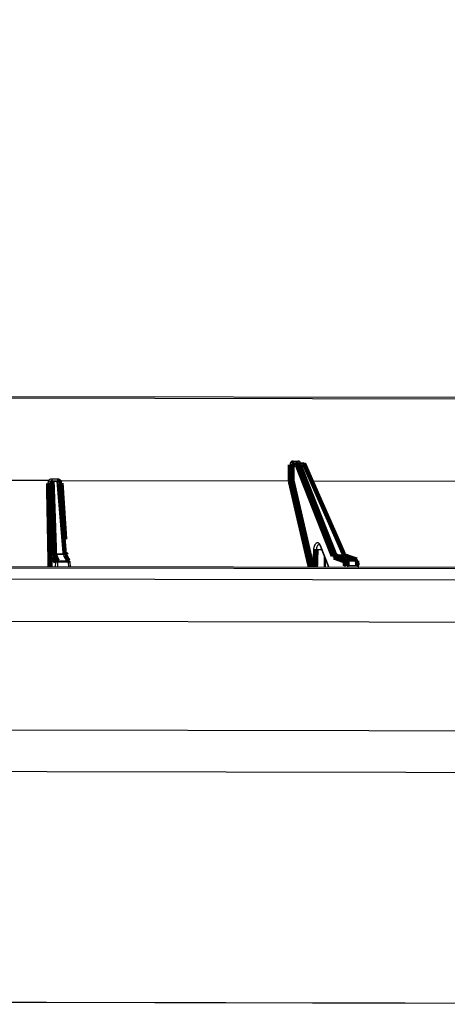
# Model space of a CAD drawing. Extents: x 0 to 361260, y 0 to 4201817.
# Tile 97 of 256: x 360671 to 360677, y 4199821 to 4199835. Entities that reach past the tile are written whole.
import ezdxf

# ---------------------------------------------------------------- set-up
doc = ezdxf.new("R2010")
doc.units = 0
doc.header["$LTSCALE"] = 0.5
doc.header["$MEASUREMENT"] = 0
doc.header["$PDMODE"] = 32
doc.header["$PDSIZE"] = 0.3
for name, pattern in [('K5LT32772', [0]), ('K5LT32773', [0]), ('K5LT_THIN', [0])]:
    doc.linetypes.add(name, pattern=pattern)
doc.layers.add('FORMAT', color=7, linetype='Continuous')
doc.layers.add("navro'z", color=7, linetype='Continuous')
doc.layers.add('СТРЕЧКА', color=5, linetype='Continuous', true_color=0x0000ff)
doc.styles.add('KDIMTEXTSTYLE', font='GOST_AU.SHX', dxfattribs={"width": 0.96, "oblique": 15, "height": 5})
doc.dimstyles.new('KDIMSTYLE (1.00)', dxfattribs={"dimtxt": 5, "dimasz": 1, "dimexe": 2, "dimexo": 0, "dimgap": 1, "dimtad": 1, "dimtxsty": 'KDIMTEXTSTYLE', "dimsah": 1, "dimcen": 0, "dimdle": 1, "dimadec": 0, "dimazin": 0, "dimtfac": 0.667, "dimtmove": 0, "dimatfit": 3, "dimfxl": 1, "dimtvp": 1, "dimtolj": 1, "dimtzin": 0, "dimarcsym": 0})

# ---------------------------------------------------------------- blocks, each defined once
blk = doc.blocks.new('KDIMARROW_01')
blk.add_hatch(color=0).paths.add_polyline_path([(-5, -0.658), (0, 0), (-5, 0.658), (-4.5, 0)])
at = {"color": 0, "linetype": 'K5LT_THIN', "lineweight": 18}
for p, q in [((-4.5, 0), (-5, 0.658)), ((-5, 0.658), (0, 0)), ((0, 0), (-5, -0.658)), ((-5, -0.658), (-4.5, 0))]:
    blk.add_line(p, q, dxfattribs=at)
at = {"layer": 'СТРЕЧКА', "color": 0, "linetype": 'K5LT_THIN', "lineweight": 18}
blk.add_line((0, 0), (-1, 0), dxfattribs=at)
blk = doc.blocks.new('*D381')
at = {"layer": 'Defpoints', "color": 0, "lineweight": 106, "transparency": 16777216}
for p in [(360684.794, 4199845.193), (360676.207, 4199839.842), (360662.731, 4199829.882), (360679.178, 4199829.851), (360679.178, 4199829.851)]:
    blk.add_point(p, dxfattribs=at)
at = {"layer": 'FORMAT', "color": 0, "lineweight": -2, "transparency": 16777216}
blk.add_arc((360679.178, 4199829.851), 10.423, 75.3923, 174.3938, dxfattribs=at)
for p, rotation in [((360682.761, 4199839.639), 342.6426751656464), ((360668.755, 4199829.871), 267.1434456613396)]:
    blk.add_blockref('KDIMARROW_01', p, dxfattribs=dict(at, rotation=rotation))
at = {"layer": 'FORMAT', "color": 7, "transparency": 16777216, "insert": (360671.643, 4199840.656), "char_height": 5, "attachment_point": 5, "rotation": 34.8931, "style": 'KDIMTEXTSTYLE'}
blk.add_mtext('\\A1;\\H3.5;\\W0.665;\\Q0;110°', dxfattribs=at)

msp = doc.modelspace()

# ---------------------------------------------------------------- linework, layer by layer
at = {"color": 7, "linetype": 'K5LT32772', "lineweight": 25, "transparency": 33554687}
for p, q in [((360662.757, 4199829.907), (360678.686, 4199829.878)), ((360678.711, 4199829.852), (360662.731, 4199829.882)), ((360674.884, 4199828.932), (360674.825, 4199828.932)), ((360674.834, 4199828.982), (360674.9, 4199828.982)), ((360674.847, 4199828.957), (360674.906, 4199828.957)), ((360674.906, 4199828.957), (360674.975, 4199828.957)), ((360674.985, 4199828.948), (360674.916, 4199828.948)), ((360675.566, 4199827.651), (360674.998, 4199828.941)), ((360671.385, 4199828.706), (360670.123, 4199828.708)), ((360671.412, 4199828.68), (360671.406, 4199828.68)), ((360671.447, 4199827.66), (360671.412, 4199828.68)), ((360671.429, 4199828.731), (360671.513, 4199828.731)), ((360671.431, 4199828.706), (360671.438, 4199828.706)), ((360671.438, 4199828.706), (360671.525, 4199828.705)), ((360671.527, 4199828.694), (360671.439, 4199828.695)), ((360671.636, 4199827.662), (360671.55, 4199828.682)), ((360674.787, 4199828.699), (360671.557, 4199828.705)), ((360674.788, 4199828.699), (360674.787, 4199828.699)), ((360677.445, 4199828.694), (360675.106, 4199828.699)), ((360671.474, 4199827.675), (360671.612, 4199827.674)), ((360675.215, 4199827.785), (360675.332, 4199827.487)), ((360671.614, 4199827.664), (360671.475, 4199827.664)), ((360671.512, 4199827.575), (360671.665, 4199827.574)), ((360671.513, 4199827.554), (360671.513, 4199827.494)), ((360671.667, 4199827.553), (360671.513, 4199827.554)), ((360671.687, 4199827.562), (360671.636, 4199827.651)), ((360671.669, 4199827.494), (360671.667, 4199827.553)), ((360671.693, 4199827.494), (360671.691, 4199827.55)), ((360675.288, 4199827.487), (360675.288, 4199827.599)), ((360675.425, 4199827.658), (360675.553, 4199827.657)), ((360675.561, 4199827.649), (360675.432, 4199827.649)), ((360675.567, 4199827.648), (360675.566, 4199827.648)), ((360675.729, 4199827.591), (360675.567, 4199827.648)), ((360675.586, 4199827.593), (360675.723, 4199827.592)), ((360675.733, 4199827.572), (360675.596, 4199827.572)), ((360675.753, 4199827.506), (360675.746, 4199827.57)), ((360680.891, 4199827.453), (360660.563, 4199827.491)), ((360660.588, 4199827.514), (360680.865, 4199827.477)), ((360675.601, 4199827.508), (360675.74, 4199827.508)), ((360681.061, 4199827.296), (360660.441, 4199827.334))]:
    msp.add_line(p, q, dxfattribs=at)
at = {"color": 8, "linetype": 'K5LT32773', "lineweight": 25, "true_color": 0x808080, "transparency": 33554687}
for p, q in [((360671.406, 4199828.68), (360671.429, 4199827.494)), ((360675.117, 4199827.487), (360675.126, 4199827.733)), ((360675.236, 4199827.731), (360675.161, 4199827.731)), ((360675.216, 4199827.795), (360675.338, 4199827.487)), ((360671.485, 4199827.494), (360671.486, 4199827.55)), ((360675.275, 4199827.487), (360675.275, 4199827.631))]:
    msp.add_line(p, q, dxfattribs=at)
at = {"color": 7, "linetype": 'K5LT32772', "transparency": 33554687, "const_width": 0.0644}
for points in [[(360674.787, 4199828.699), (360674.788, 4199828.751), (360674.789, 4199828.932)], [(360674.825, 4199828.932), (360674.824, 4199828.829), (360674.823, 4199828.705)], [(360674.834, 4199828.982), (360674.834, 4199828.977), (360674.835, 4199828.973), (360674.836, 4199828.968), (360674.838, 4199828.964), (360674.839, 4199828.961), (360674.842, 4199828.959), (360674.844, 4199828.957), (360674.847, 4199828.957)], [(360675.392, 4199827.642), (360675.138, 4199828.287), (360674.884, 4199828.932)], [(360674.9, 4199828.982), (360674.9, 4199828.977), (360674.901, 4199828.973), (360674.902, 4199828.968), (360674.903, 4199828.964), (360674.905, 4199828.961), (360674.908, 4199828.959), (360674.91, 4199828.957), (360674.913, 4199828.957)], [(360674.916, 4199828.948), (360674.932, 4199828.908), (360674.994, 4199828.75), (360675.243, 4199828.118), (360675.425, 4199827.658)], [(360675.553, 4199827.657), (360675.535, 4199827.697), (360675.466, 4199827.855), (360675.187, 4199828.487), (360674.985, 4199828.948)], [(360671.439, 4199828.695), (360671.441, 4199828.652), (360671.447, 4199828.484), (360671.47, 4199827.808), (360671.474, 4199827.675)], [(360671.612, 4199827.674), (360671.609, 4199827.717), (360671.595, 4199827.885), (360671.538, 4199828.561), (360671.527, 4199828.694)], [(360671.486, 4199827.55), (360671.468, 4199827.594), (360671.449, 4199827.639)], [(360671.475, 4199827.664), (360671.479, 4199827.655), (360671.493, 4199827.619), (360671.512, 4199827.575)], [(360671.665, 4199827.574), (360671.66, 4199827.583), (360671.64, 4199827.619), (360671.614, 4199827.664)], [(360675.432, 4199827.649), (360675.457, 4199827.64), (360675.556, 4199827.604), (360675.586, 4199827.593)], [(360675.723, 4199827.592), (360675.697, 4199827.601), (360675.593, 4199827.637), (360675.561, 4199827.649)], [(360675.561, 4199827.568), (360675.486, 4199827.595), (360675.407, 4199827.624)], [(360675.566, 4199827.504), (360675.564, 4199827.534), (360675.561, 4199827.568)], [(360675.596, 4199827.572), (360675.6, 4199827.521), (360675.601, 4199827.508)], [(360675.74, 4199827.508), (360675.737, 4199827.537), (360675.737, 4199827.537), (360675.733, 4199827.572)]]:
    msp.add_lwpolyline(points, dxfattribs=at)
at = {"color": 8, "linetype": 'K5LT32773', "true_color": 0x808080, "transparency": 33554687, "const_width": 0.0644}
for points in [[(360671.402, 4199827.494), (360671.398, 4199827.673), (360671.384, 4199828.408), (360671.379, 4199828.669)], [(360671.55, 4199828.682), (360671.55, 4199828.683), (360671.549, 4199828.686), (360671.547, 4199828.688), (360671.544, 4199828.69), (360671.54, 4199828.692), (360671.536, 4199828.693), (360671.531, 4199828.694), (360671.527, 4199828.694)], [(360671.566, 4199828.669), (360671.569, 4199828.623), (360671.581, 4199828.439), (360671.618, 4199827.875)], [(360675.069, 4199827.487), (360675.027, 4199827.666), (360674.857, 4199828.401), (360674.788, 4199828.699)], [(360674.823, 4199828.705), (360674.968, 4199828.079), (360675.105, 4199827.487)], [(360671.612, 4199827.674), (360671.617, 4199827.674), (360671.622, 4199827.673), (360671.626, 4199827.672), (360671.63, 4199827.67), (360671.633, 4199827.668), (360671.635, 4199827.666), (360671.636, 4199827.663), (360671.636, 4199827.662)], [(360675.161, 4199827.731), (360675.159, 4199827.68), (360675.153, 4199827.487)], [(360675.566, 4199827.648), (360675.565, 4199827.648), (360675.561, 4199827.649)], [(360675.723, 4199827.592), (360675.727, 4199827.592), (360675.729, 4199827.591)]]:
    msp.add_lwpolyline(points, dxfattribs=at)
at = {"color": 7, "linetype": 'K5LT32772', "lineweight": 25, "transparency": 33554687}
for centre, radius, start, end in [((360674.808, 4199829.725), 0.793, 268.6253, 271.1608), ((360674.908, 4199828.933), 0.0242, 94.0065, 182.6482), ((360674.915, 4199828.908), 0.0394, 89.2236, 143.6737), ((360674.904, 4199828.945), 0.0124, 13.9248, 79.386), ((360674.975, 4199828.931), 0.0258, 23.7641, 89.8931), ((360674.972, 4199828.944), 0.0126, 14.463, 79.7808), ((360671.384, 4199828.696), 0.0271, 259.0426, 325.2333), ((360671.438, 4199828.68), 0.0257, 89.9748, 178.9785), ((360671.435, 4199828.67), 0.0255, 80.0758, 154.8975), ((360671.507, 4199828.725), 0.0786, 175.3578, 193.9687), ((360671.414, 4199828.696), 0.0252, 356.0774, 21.5999), ((360671.583, 4199828.724), 0.0702, 174.8283, 195.6899), ((360671.525, 4199828.68), 0.0258, 4.8092, 89.8931), ((360671.504, 4199828.696), 0.0227, 355.7407, 24.1684), ((360671.47, 4199827.65), 0.0254, 80.1399, 154.9206), ((360675.178, 4199828.597), 0.865, 266.5308, 268.861), ((360671.475, 4199827.638), 0.0259, 89.6151, 177.6584), ((360671.512, 4199827.549), 0.0259, 89.6183, 177.6584), ((360671.507, 4199827.503), 0.0513, 82.3401, 113.982), ((360671.418, 4199827.557), 0.0958, 358.1325, 10.7051), ((360671.587, 4199827.556), 0.0802, 357.8058, 12.8512), ((360671.665, 4199827.549), 0.0258, 1.8781, 29.717), ((360675.424, 4199827.618), 0.0394, 89.3013, 143.6714), ((360675.434, 4199827.622), 0.0266, 93.9914, 176.4151), ((360675.588, 4199827.566), 0.0266, 93.9934, 176.4149), ((360675.592, 4199827.452), 0.12, 88.0211, 104.8988), ((360675.572, 4199827.573), 0.024, 357.0883, 55.1861), ((360675.709, 4199827.573), 0.0238, 357.3184, 56.233), ((360675.72, 4199827.567), 0.0258, 5.8798, 70.8924), ((360675.597, 4199827.388), 0.12, 88.0221, 104.8988)]:
    msp.add_arc(centre, radius, start, end, dxfattribs=at)
at = {"color": 8, "linetype": 'K5LT32773', "lineweight": 25, "true_color": 0x808080, "transparency": 33554687}
for centre, radius, start, end in [((360674.987, 4199828.934), 0.0138, 32.8335, 98.3371), ((360671.565, 4199828.711), 0.0426, 250.8215, 271.9485), ((360675.225, 4199827.789), 0.011, 143.9699, 198.6532), ((360671.615, 4199827.639), 0.0251, 29.9018, 90.2621), ((360671.666, 4199827.549), 0.0251, 29.9194, 90.2587), ((360671.674, 4199827.52), 0.0342, 60.9191, 101.3696), ((360675.555, 4199827.644), 0.0139, 33.9579, 98.0791), ((360675.737, 4199827.555), 0.0175, 60.2407, 103.5429), ((360675.744, 4199827.49), 0.018, 61.0604, 103.0993)]:
    msp.add_arc(centre, radius, start, end, dxfattribs=at)
at = {"color": 7, "linetype": 'K5LT32772', "lineweight": 25, "transparency": 33554687}
for points, knots in [([(360674.834, 4199828.982), (360674.828, 4199828.982), (360674.822, 4199828.981), (360674.814, 4199828.977), (360674.812, 4199828.976), (360674.807, 4199828.972), (360674.805, 4199828.97), (360674.8, 4199828.965), (360674.799, 4199828.963), (360674.795, 4199828.957), (360674.794, 4199828.954), (360674.792, 4199828.948), (360674.791, 4199828.945), (360674.79, 4199828.938), (360674.789, 4199828.935), (360674.789, 4199828.932)], [0, 0, 0, 0, 0.25, 0.25, 0.375, 0.375, 0.5, 0.5, 0.625, 0.625, 0.75, 0.75, 0.875, 0.875, 1, 1, 1, 1]), ([(360674.825, 4199828.932), (360674.825, 4199828.935), (360674.825, 4199828.938), (360674.827, 4199828.945), (360674.829, 4199828.947), (360674.835, 4199828.954), (360674.841, 4199828.957), (360674.847, 4199828.957)], [0, 0, 0, 0, 0.25, 0.25, 0.5, 0.5, 1, 1, 1, 1]), ([(360671.379, 4199828.669), (360671.379, 4199828.675), (360671.38, 4199828.682), (360671.384, 4199828.693), (360671.387, 4199828.699), (360671.392, 4199828.704)], [0, 0, 0, 0, 0.5, 0.5, 1, 1, 1, 1]), ([(360671.385, 4199828.706), (360671.387, 4199828.71), (360671.39, 4199828.713), (360671.396, 4199828.719), (360671.399, 4199828.722), (360671.407, 4199828.726), (360671.411, 4199828.728), (360671.42, 4199828.73), (360671.424, 4199828.731), (360671.429, 4199828.731)], [0, 0, 0, 0, 0.25, 0.25, 0.5, 0.5, 0.75, 0.75, 1, 1, 1, 1]), ([(360671.392, 4199828.704), (360671.396, 4199828.701), (360671.4, 4199828.698), (360671.405, 4199828.696), (360671.407, 4199828.696), (360671.409, 4199828.695), (360671.41, 4199828.696), (360671.411, 4199828.696)], [0, 0, 0, 0, 0.5, 0.5, 0.75, 0.75, 1, 1, 1, 1]), ([(360671.411, 4199828.696), (360671.409, 4199828.694), (360671.408, 4199828.691), (360671.406, 4199828.686), (360671.406, 4199828.683), (360671.406, 4199828.68)], [0, 0, 0, 0, 0.5, 0.5, 1, 1, 1, 1]), ([(360671.431, 4199828.706), (360671.429, 4199828.706), (360671.427, 4199828.705), (360671.423, 4199828.705), (360671.421, 4199828.704), (360671.416, 4199828.701), (360671.413, 4199828.699), (360671.411, 4199828.696)], [0, 0, 0, 0, 0.25, 0.25, 0.5, 0.5, 1, 1, 1, 1]), ([(360671.513, 4199828.731), (360671.518, 4199828.731), (360671.522, 4199828.73), (360671.531, 4199828.728), (360671.535, 4199828.726), (360671.543, 4199828.722), (360671.546, 4199828.719), (360671.552, 4199828.713), (360671.555, 4199828.709), (360671.557, 4199828.705)], [0, 0, 0, 0, 0.25, 0.25, 0.5, 0.5, 0.75, 0.75, 1, 1, 1, 1]), ([(360671.551, 4199828.703), (360671.548, 4199828.702), (360671.545, 4199828.7), (360671.543, 4199828.698), (360671.543, 4199828.698)], [0, 0, 0, 0, 0.702655, 1, 1, 1, 1]), ([(360671.551, 4199828.703), (360671.555, 4199828.699), (360671.559, 4199828.693), (360671.564, 4199828.681), (360671.566, 4199828.675), (360671.566, 4199828.669)], [0, 0, 0, 0, 0.5, 0.5, 1, 1, 1, 1]), ([(360674.788, 4199828.699), (360674.791, 4199828.699), (360674.794, 4199828.699), (360674.801, 4199828.7), (360674.804, 4199828.7), (360674.81, 4199828.701), (360674.814, 4199828.702), (360674.819, 4199828.704), (360674.821, 4199828.704), (360674.823, 4199828.705)], [0, 0, 0, 0, 0.25, 0.25, 0.5, 0.5, 0.75, 0.75, 1, 1, 1, 1]), ([(360675.126, 4199827.733), (360675.126, 4199827.743), (360675.127, 4199827.753), (360675.13, 4199827.768), (360675.131, 4199827.773), (360675.134, 4199827.782), (360675.135, 4199827.786), (360675.138, 4199827.795), (360675.14, 4199827.799), (360675.144, 4199827.806), (360675.146, 4199827.809), (360675.152, 4199827.818), (360675.157, 4199827.823), (360675.164, 4199827.828), (360675.166, 4199827.83), (360675.171, 4199827.831), (360675.174, 4199827.832), (360675.179, 4199827.832), (360675.181, 4199827.832), (360675.187, 4199827.831), (360675.189, 4199827.83), (360675.194, 4199827.827), (360675.196, 4199827.825), (360675.201, 4199827.821), (360675.203, 4199827.819), (360675.209, 4199827.81), (360675.213, 4199827.803), (360675.216, 4199827.795)], [0, 0, 0, 0, 0.125, 0.125, 0.1875, 0.1875, 0.25, 0.25, 0.3125, 0.3125, 0.375, 0.375, 0.5, 0.5, 0.5625, 0.5625, 0.625, 0.625, 0.6875, 0.6875, 0.75, 0.75, 0.8125, 0.8125, 0.875, 0.875, 1, 1, 1, 1]), ([(360671.475, 4199827.664), (360671.475, 4199827.665), (360671.475, 4199827.666), (360671.474, 4199827.669), (360671.474, 4199827.672), (360671.474, 4199827.675)], [0, 0, 0, 0, 0.5, 0.5, 1, 1, 1, 1]), ([(360671.612, 4199827.674), (360671.613, 4199827.672), (360671.613, 4199827.669), (360671.614, 4199827.666), (360671.614, 4199827.664), (360671.614, 4199827.664)], [0, 0, 0, 0, 0.5, 0.5, 1, 1, 1, 1]), ([(360675.201, 4199827.806), (360675.2, 4199827.806), (360675.2, 4199827.806), (360675.205, 4199827.803), (360675.211, 4199827.795), (360675.214, 4199827.787), (360675.214, 4199827.785)], [0, 0, 0, 0, 0.186029, 0.513412, 0.864918, 1, 1, 1, 1]), ([(360671.447, 4199827.66), (360671.447, 4199827.658), (360671.447, 4199827.655), (360671.447, 4199827.65), (360671.447, 4199827.648), (360671.448, 4199827.645), (360671.448, 4199827.643), (360671.448, 4199827.641), (360671.449, 4199827.64), (360671.449, 4199827.639)], [0, 0, 0, 0, 0.25, 0.25, 0.5, 0.5, 0.75, 0.75, 1, 1, 1, 1]), ([(360671.638, 4199827.648), (360671.638, 4199827.648), (360671.638, 4199827.648), (360671.638, 4199827.649), (360671.637, 4199827.653), (360671.636, 4199827.658), (360671.636, 4199827.661), (360671.636, 4199827.662)], [0, 0, 0, 0, 0.05317, 0.245445, 0.543584, 0.963273, 1, 1, 1, 1]), ([(360675.392, 4199827.642), (360675.394, 4199827.637), (360675.396, 4199827.633), (360675.401, 4199827.627), (360675.404, 4199827.625), (360675.407, 4199827.624)], [0, 0, 0, 0, 0.5, 0.5, 1, 1, 1, 1]), ([(360675.569, 4199827.647), (360675.569, 4199827.647), (360675.569, 4199827.646), (360675.567, 4199827.649), (360675.566, 4199827.652), (360675.565, 4199827.654)], [0, 0, 0, 0, 0.22681, 0.608994, 1, 1, 1, 1]), ([(360675.612, 4199827.486), (360675.61, 4199827.486), (360675.607, 4199827.489), (360675.602, 4199827.496), (360675.601, 4199827.502), (360675.601, 4199827.508)], [0, 0, 0, 0, 0.5, 0.5, 1, 1, 1, 1]), ([(360675.74, 4199827.508), (360675.741, 4199827.502), (360675.742, 4199827.496), (360675.747, 4199827.488), (360675.75, 4199827.486), (360675.753, 4199827.486)], [0, 0, 0, 0, 0.5, 0.5, 1, 1, 1, 1]), ([(360675.759, 4199827.485), (360675.759, 4199827.484), (360675.76, 4199827.484), (360675.758, 4199827.486), (360675.756, 4199827.491), (360675.754, 4199827.498), (360675.753, 4199827.503), (360675.753, 4199827.506)], [0, 0, 0, 0, 0.056013, 0.293783, 0.531149, 0.773813, 1, 1, 1, 1])]:
    msp.add_open_spline(points, degree=3, knots=knots, dxfattribs=at)
at = {"color": 8, "linetype": 'K5LT32773', "lineweight": 25, "true_color": 0x808080, "transparency": 33554687}
for points, knots in [([(360674.938, 4199828.957), (360674.938, 4199828.957), (360674.936, 4199828.963), (360674.928, 4199828.971), (360674.915, 4199828.981), (360674.905, 4199828.982), (360674.9, 4199828.982)], [0, 0, 0, 0, 0.022457, 0.348606, 0.674408, 1, 1, 1, 1]), ([(360675.2, 4199827.805), (360675.199, 4199827.805), (360675.193, 4199827.806), (360675.183, 4199827.798), (360675.172, 4199827.783), (360675.164, 4199827.761), (360675.161, 4199827.742), (360675.161, 4199827.733), (360675.161, 4199827.731)], [0, 0, 0, 0, 0.092057, 0.311322, 0.530586, 0.749876, 0.969207, 1, 1, 1, 1]), ([(360675.569, 4199827.487), (360675.568, 4199827.491), (360675.566, 4199827.497), (360675.566, 4199827.503), (360675.566, 4199827.504)], [0, 0, 0, 0, 0.869577, 1, 1, 1, 1])]:
    msp.add_open_spline(points, degree=3, knots=knots, dxfattribs=at)
at = {"color": 7, "linetype": 'K5LT32772', "lineweight": 25, "transparency": 33554687}
for points in [[(360671.392, 4199828.704), (360671.39, 4199828.705), (360671.387, 4199828.706), (360671.385, 4199828.706)], [(360671.557, 4199828.705), (360671.555, 4199828.705), (360671.553, 4199828.705), (360671.551, 4199828.703)], [(360675.432, 4199827.649), (360675.429, 4199827.65), (360675.426, 4199827.653), (360675.425, 4199827.658)], [(360675.553, 4199827.657), (360675.555, 4199827.653), (360675.558, 4199827.65), (360675.561, 4199827.649)]]:
    msp.add_open_spline(points, degree=3, dxfattribs=at)
at = {"layer": "navro'z", "color": 7, "lineweight": 30, "transparency": 33554687}
msp.add_line((360683.996, 4199821.322), (360646.064, 4199821.393), dxfattribs=at)
msp.add_line((360683.996, 4199821.322), (360646.064, 4199821.393), dxfattribs=at)
at = {"layer": "navro'z", "color": 0, "lineweight": 30, "transparency": 33554687}
msp.add_lwpolyline([(360660.575, 4199826.743), (360681.012, 4199826.705), (360681.009, 4199825.167), (360660.572, 4199825.205)], close=True, dxfattribs=at)
at = {"layer": "navro'z", "color": 7, "lineweight": 30, "transparency": 33554687}
msp.add_lwpolyline([(360646.07, 4199824.649), (360684.006, 4199824.579), (360683.999, 4199821.322), (360646.064, 4199821.393)], close=True, dxfattribs=at)
msp.add_lwpolyline([(360646.07, 4199824.649), (360684.006, 4199824.579), (360683.999, 4199821.322), (360646.064, 4199821.393)], close=True, dxfattribs=at)

# ---------------------------------------------------------------- dimensions: what is measured, and where the dimension line sits
at = {"layer": 'FORMAT', "color": 7, "transparency": 33554687}
dim = msp.add_angular_dim_2l(base=(360676.207, 4199839.842), line1=((360679.178, 4199829.851), (360684.794, 4199845.193)), line2=((360679.178, 4199829.851), (360662.731, 4199829.882)), dimstyle='KDIMSTYLE (1.00)', override={"dimpost": '\\H3.5;\\W0.665;\\Q0;<>', "dimblk1": 'KDIMARROW_01', "dimblk2": 'KDIMARROW_01', "dimclrt": 7, "dimtolj": 1}, dxfattribs=at)
dim.commit()
dim.dimension.update_dxf_attribs({"geometry": '*D381', "text_midpoint": (360673.216, 4199838.401), "dimtype": 162})

doc.saveas('drawing.dxf')
